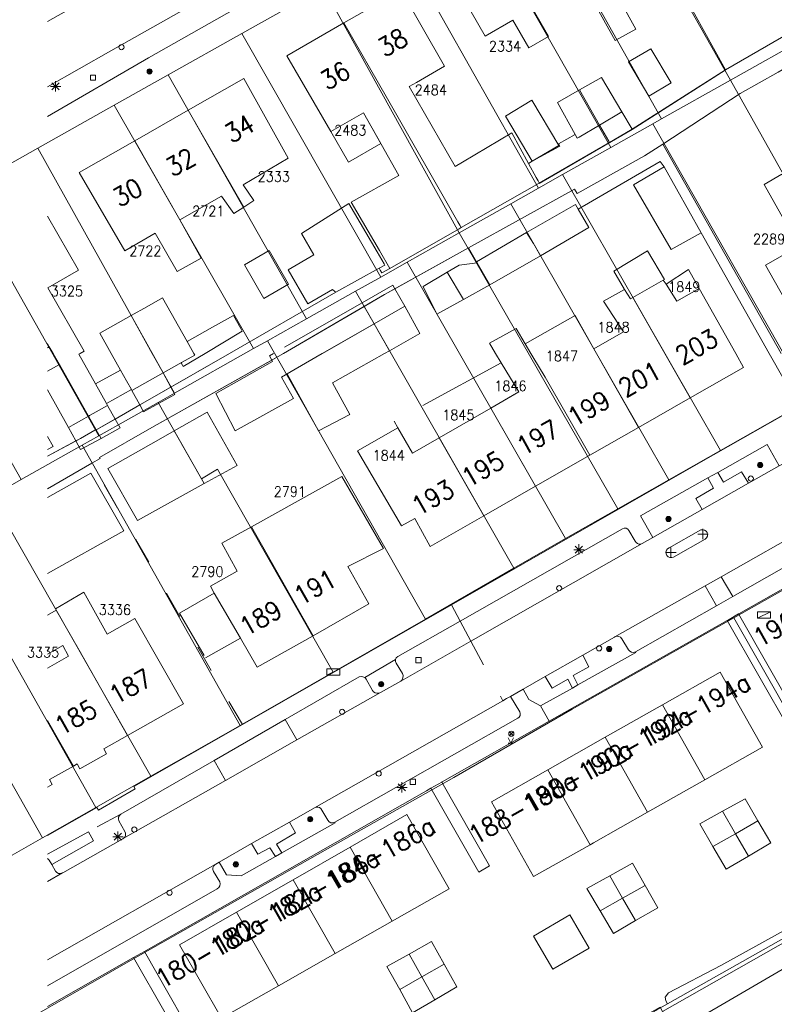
# Model space of a CAD drawing. Header units: metres. Extents: x 3 to 114181, y 112716 to 476231.
# Tile 48 of 90: x 112497 to 112570, y 475437 to 475532. Entities that reach past the tile are written whole.
import ezdxf
from ezdxf.enums import TextEntityAlignment as Align

# ---------------------------------------------------------------- set-up
doc = ezdxf.new("R2010")
doc.units = ezdxf.units.M
doc.header["$MEASUREMENT"] = 0
doc.linetypes.add('DGN Style 3', pattern=[12.11689, 8.654921, -3.461969])
doc.linetypes.add('DGN Style 5', pattern=[6.058445, 2.596476, -3.461969])
for name, color, linetype, lineweight in [('Functie scheiding OTD BGT', 7, 'DGN Style 5', 0), ('Functie scheiding WGD BGT', 7, 'DGN Style 5', 0), ('Insteeksloot BGT', 4, 'Continuous', 0), ('Kadasterperceelnummers', 14, 'Continuous', 0), ('Kadasterpercelen', 14, 'Continuous', 13), ('Kant algemeen verharding BGT', 7, 'Continuous', 0), ('Kant water BGT', 4, 'Continuous', 0), ('Luifel H1 BGT', 1, 'DGN Style 3', 13), ('Onbegroeid terreindeel BGT', 7, 'Continuous', 0), ('Pand BGT', 7, 'Continuous', 13), ('Symbool Boom BGT', 3, 'Continuous', 0), ('Symbool Brandkraan BGT', 1, 'Continuous', 0), ('Symbool Inspectieput BGT', 5, 'Continuous', 0), ('Symbool Kast BGT', 7, 'Continuous', 0), ('Symbool Kolk BGT', 5, 'Continuous', 0), ('Symbool Lichtmast BGT', 7, 'Continuous', 0), ('Symbool Verkeersbordpaal BGT', 7, 'Continuous', 0), ('Symbool Verklikker Transportleiding BGT', 5, 'Continuous', 0), ('Tekst Nummeraanduidingsreeks BGT', 7, 'Continuous', 0), ('Tussenmuur BGT', 7, 'Continuous', 13), ('Walbescherming BGT', 5, 'Continuous', 13)]:
    doc.layers.add(name, color=color, linetype=linetype, lineweight=lineweight)
doc.styles.add('Style-STANDARD', font='STANDARD.shx')

# ---------------------------------------------------------------- blocks, each defined once
blk = doc.blocks.new('CELQ21')
at = {"layer": 'Symbool Lichtmast BGT'}
for p, q in [((-0.05, 0), (0.05, 0)), ((0.0354, -0.0336), (-0.0354, 0.0336)), ((0.0354, 0.0336), (-0.0354, -0.0336)), ((-0.0001, 0.0526), (0, -0.0474))]:
    blk.add_line(p, q, dxfattribs=at)
blk = doc.blocks.new('CELQ72')
at = {"layer": 'Symbool Inspectieput BGT', "flags": 128}
blk.add_lwpolyline([(0.025, 0.025), (-0.025, 0.025), (-0.025, -0.025), (0.025, -0.025)], close=True, dxfattribs=at)
blk = doc.blocks.new('CELQ24_1')
at = {"layer": 'Symbool Kolk BGT'}
blk.add_circle((0, 0), 0.025, dxfattribs=at)
blk = doc.blocks.new('CELA07')
at = {"layer": 'Symbool Boom BGT'}
for radius in [0.025, 0.018, 0.011, 0.00407]:
    blk.add_circle((0, 0), radius, dxfattribs=at)
blk = doc.blocks.new('CELQ31')
at = {"layer": 'Symbool Verklikker Transportleiding BGT'}
for p, q in [((0, 0), (-0.025, 0.05)), ((-0.025, 0), (0.025, 0)), ((0, 0), (0.025, 0.05))]:
    blk.add_line(p, q, dxfattribs=at)
blk = doc.blocks.new('CELQ70')
at = {"layer": 'Symbool Kast BGT'}
for p, q in [((-0.0625, 0.031), (0.0625, 0.031)), ((-0.0625, -0.031), (-0.0625, 0.031)), ((-0.0625, -0.031), (0.0625, 0.031)), ((0.0625, -0.031), (0.0625, 0.031)), ((-0.0625, -0.031), (0.0625, -0.031))]:
    blk.add_line(p, q, dxfattribs=at)
blk = doc.blocks.new('CELQ42')
at = {"layer": 'Symbool Brandkraan BGT'}
for p, q in [((-0.0213, 0.0213), (0.0213, -0.0213)), ((-0.0213, -0.0213), (0.0213, 0.0213))]:
    blk.add_line(p, q, dxfattribs=at)
blk.add_circle((0, 0), 0.025, dxfattribs=at)
blk = doc.blocks.new('CELQ30')
at = {"layer": 'Symbool Verkeersbordpaal BGT'}
for p, q in [((-0.05, 0), (0.05, 0)), ((0, 0.05), (0, -0.05))]:
    blk.add_line(p, q, dxfattribs=at)

msp = doc.modelspace()

# ---------------------------------------------------------------- linework, layer by layer
at = {"layer": 'Functie scheiding OTD BGT', "flags": 128}
msp.add_lwpolyline([(112518.896, 475463.993), (112504.282, 475489.339)], dxfattribs=at)
at = {"layer": 'Functie scheiding WGD BGT', "flags": 128}
for points in [[(112564.046, 475487.926), (112564.998, 475488.454)], [(112539.178, 475475.612), (112540.021, 475474.033)], [(112541.063, 475472.084), (112544.15, 475466.305)], [(112551.443, 475467.842), (112550.926, 475467.539)], [(112547.806, 475465.794), (112548.645, 475464.311)], [(112507.097, 475455.307), (112503.957, 475453.585)], [(112522.112, 475451.187), (112522.709, 475451.537)], [(112516.115, 475450.276), (112516.042, 475450.101), (112516.04, 475449.913)], [(112516.04, 475449.913), (112516.042, 475450.101), (112516.115, 475450.276)]]:
    msp.add_lwpolyline(points, dxfattribs=at)
at = {"layer": 'Insteeksloot BGT', "flags": 128}
msp.add_lwpolyline([(112599.731, 475459.332), (112599.623, 475459.585), (112565.315, 475440.612), (112560.224, 475437.958), (112559.897, 475437.556), (112559.951, 475437.175), (112560.125, 475436.884)], dxfattribs=at)
at = {"layer": 'Kadasterpercelen', "linetype": 'Continuous', "flags": 128}
for points in [[(112654.706, 475607.829), (112643.935, 475601.713), (112636.501, 475597.492), (112628.935, 475593.196), (112621.515, 475588.984), (112616.396, 475586.077), (112611.277, 475583.171), (112603.491, 475578.75), (112596.427, 475574.739), (112591.246, 475571.822), (112583.685, 475567.669), (112573.857, 475562.308), (112571.417, 475560.953), (112552.696, 475550.56), (112550.65, 475549.424), (112546.091, 475546.669), (112541.123, 475543.763), (112534.248, 475539.732), (112526.769, 475535.521), (112518.846, 475531.06), (112511.702, 475527.038), (112506.475, 475524.095), (112499.052, 475519.916), (112491.58, 475515.709)], [(112495.449, 475450.682), (112499.515, 475452.994), (112504.695, 475455.94), (112510.024, 475458.97), (112513.974, 475461.217), (112518.679, 475463.91), (112527.711, 475469.081), (112536.67, 475474.223), (112545.231, 475479.155), (112550.224, 475482.031), (112555.303, 475484.937), (112560.241, 475487.732), (112565.254, 475490.575), (112573.947, 475495.505), (112581.317, 475499.684), (112589.14, 475504.121), (112617.29, 475520.103), (112614.75, 475524.522), (112620.626, 475522.212), (112625.286, 475524.841), (112633.221, 475529.318), (112637.354, 475531.65), (112641.877, 475534.248)], [(112655.895, 475524.836), (112638.766, 475515.143), (112627.982, 475509.049), (112596.383, 475491.19), (112566.558, 475474.336), (112550.894, 475465.484), (112539.39, 475458.851), (112525.447, 475450.972), (112508.052, 475441.112), (112495.66, 475433.984)]]:
    msp.add_lwpolyline(points, dxfattribs=at)
for points in [[(112560.905, 475535.969), (112566.223, 475526.516), (112559.555, 475522.759), (112546.091, 475546.669), (112550.65, 475549.424), (112552.696, 475550.56)], [(112559.555, 475522.759), (112558.703, 475522.279), (112554.617, 475519.977), (112541.123, 475543.763), (112546.091, 475546.669)], [(112582.819, 475535.864), (112573.819, 475530.794), (112566.223, 475526.516), (112560.905, 475535.969), (112577.856, 475545.571), (112583.19, 475536.073)], [(112549.953, 475517.35), (112554.617, 475519.977), (112541.123, 475543.763), (112534.248, 475539.732), (112547.627, 475516.04)], [(112526.769, 475535.521), (112534.248, 475539.732), (112547.627, 475516.04), (112544.933, 475514.523), (112539.936, 475511.688)], [(112518.846, 475531.06), (112526.769, 475535.521), (112539.936, 475511.688), (112534.889, 475508.864), (112532.314, 475507.413)], [(112525.105, 475503.352), (112529.866, 475506.035), (112532.314, 475507.413), (112518.846, 475531.06), (112511.702, 475527.038)], [(112586.651, 475508.458), (112589.14, 475504.121), (112581.317, 475499.684), (112566.223, 475526.516), (112573.819, 475530.794)], [(112525.105, 475503.352), (112511.702, 475527.038), (112506.475, 475524.095), (112519.986, 475500.468), (112521.348, 475501.236)], [(112558.703, 475522.279), (112573.947, 475495.505), (112581.317, 475499.684), (112566.223, 475526.516), (112559.555, 475522.759)], [(112499.052, 475519.916), (112506.475, 475524.095), (112519.986, 475500.468), (112512.304, 475496.141)], [(112558.703, 475522.279), (112573.947, 475495.505), (112565.254, 475490.575), (112549.953, 475517.35), (112554.617, 475519.977)], [(112504.965, 475492.007), (112491.58, 475515.709), (112499.052, 475519.916), (112512.304, 475496.141), (112510.732, 475495.256)], [(112549.953, 475517.35), (112565.254, 475490.575), (112560.241, 475487.732), (112544.933, 475514.523), (112547.627, 475516.04)], [(112484.042, 475511.465), (112491.58, 475515.709), (112504.965, 475492.007), (112503.348, 475491.096), (112497.45, 475487.773)], [(112544.933, 475514.523), (112560.241, 475487.732), (112555.303, 475484.937), (112539.936, 475511.688)], [(112539.936, 475511.688), (112534.889, 475508.864), (112550.224, 475482.031), (112555.303, 475484.937)], [(112484.042, 475511.465), (112476.816, 475507.397), (112490.246, 475483.715), (112494.54, 475486.134), (112497.45, 475487.773)], [(112534.889, 475508.864), (112532.314, 475507.413), (112529.866, 475506.035), (112545.231, 475479.155), (112550.224, 475482.031)], [(112521.348, 475501.236), (112525.105, 475503.352), (112529.866, 475506.035), (112545.231, 475479.155), (112536.67, 475474.223)], [(112536.67, 475474.223), (112527.711, 475469.081), (112516.482, 475488.766), (112514.94, 475487.825), (112510.732, 475495.256), (112512.304, 475496.141), (112519.986, 475500.468), (112521.348, 475501.236)], [(112518.679, 475463.91), (112527.711, 475469.081), (112516.482, 475488.766), (112514.94, 475487.825), (112510.732, 475495.256), (112504.965, 475492.007), (112503.348, 475491.096)], [(112497.45, 475487.773), (112494.54, 475486.134), (112510.024, 475458.97), (112513.974, 475461.217), (112518.679, 475463.91), (112503.348, 475491.096)], [(112596.383, 475491.19), (112566.558, 475474.336), (112581.332, 475448.457), (112600.282, 475459.147), (112599.196, 475461.1), (112604.289, 475477.265)], [(112489.281, 475483.172), (112504.695, 475455.94), (112510.024, 475458.97), (112494.54, 475486.134), (112490.246, 475483.715)], [(112489.281, 475483.172), (112504.695, 475455.94), (112499.515, 475452.994), (112484.097, 475480.251)], [(112499.515, 475452.994), (112495.449, 475450.682), (112490.43, 475447.808), (112474.885, 475475.062), (112482.749, 475479.492), (112484.097, 475480.251)], [(112494.124, 475398.682), (112507.151, 475406.411), (112506.783, 475407.061), (112559.4, 475436.563), (112559.627, 475436.163), (112573.249, 475443.887), (112573.272, 475443.9), (112575.851, 475445.362), (112576.789, 475445.894), (112581.332, 475448.457), (112566.558, 475474.336), (112550.894, 475465.484), (112539.39, 475458.851), (112525.447, 475450.972), (112508.052, 475441.112), (112495.66, 475433.984), (112477.977, 475423.814), (112461.646, 475414.42), (112451.137, 475408.442), (112460.362, 475392.374), (112474.841, 475400.603), (112480.571, 475390.544), (112481.446, 475391.07), (112485.875, 475393.735)], [(112573.272, 475443.9), (112581.117, 475430.124), (112583.642, 475431.556), (112583.658, 475431.527), (112586.891, 475425.797), (112586.971, 475425.655), (112587.376, 475424.938), (112571.117, 475415.894), (112569.289, 475419.118), (112559.627, 475436.163), (112573.249, 475443.887)]]:
    msp.add_lwpolyline(points, close=True, dxfattribs=at)
at = {"layer": 'Kant algemeen verharding BGT', "flags": 128}
for points in [[(112500, 475525.874), (112506.139, 475529.357), (112540.159, 475548.572), (112548.412, 475553.279), (112560.448, 475560.145), (112591.276, 475577.729), (112641.437, 475606.179), (112667.758, 475621.3), (112688.56, 475633.06), (112709.003, 475644.752), (112718.685, 475650.235), (112728.076, 475655.554), (112735.309, 475659.693), (112745.577, 475665.483), (112755.412, 475671.153), (112761.404, 475674.564), (112762.088, 475674.921), (112762.799, 475675.222)], [(112500, 475532.199), (112522.32, 475544.802), (112552.084, 475561.783), (112552.481, 475562.084), (112552.84, 475562.431), (112553.154, 475562.818), (112553.419, 475563.24), (112553.631, 475563.692), (112553.787, 475564.165)], [(112500, 475522.989), (112509.794, 475528.696), (112541.443, 475546.624), (112549.546, 475551.291)], [(112581.898, 475500), (112573.771, 475495.382), (112572.882, 475494.877), (112563.181, 475489.365), (112539.178, 475475.612)], [(112590.121, 475500), (112589.225, 475499.49), (112575.197, 475491.507), (112571.719, 475489.528), (112570.948, 475489.081), (112567.985, 475487.417), (112563.488, 475484.859), (112558.713, 475482.138), (112557.682, 475481.565), (112541.063, 475472.084)], [(112548.645, 475464.311), (112565.924, 475474.088), (112565.95, 475474.102), (112567.011, 475474.726), (112567.046, 475474.747), (112596.43, 475491.434), (112598.945, 475486.98), (112599.548, 475487.321)], [(112564.998, 475488.454), (112569.801, 475491.152), (112570.948, 475489.081)], [(112558.713, 475482.138), (112557.516, 475484.237), (112564.046, 475487.926)], [(112564.046, 475487.926), (112564.582, 475486.917), (112562.886, 475485.921), (112563.488, 475484.859)], [(112567.985, 475487.417), (112567.302, 475488.516), (112565.557, 475487.513), (112564.998, 475488.454)], [(112540.021, 475474.033), (112555.758, 475482.979), (112555.926, 475483.044), (112556.106, 475483.034), (112556.265, 475482.949), (112556.375, 475482.806), (112556.982, 475481.798), (112557.073, 475481.66), (112557.204, 475481.559), (112557.361, 475481.507), (112557.526, 475481.509), (112557.682, 475481.565)], [(112544.15, 475466.305), (112544.515, 475466.513), (112544.895, 475466.729), (112546.12, 475467.427), (112548.272, 475468.654), (112551.921, 475470.734), (112554.979, 475472.477), (112555.03, 475472.506), (112563.784, 475477.459), (112565.34, 475478.34), (112574.222, 475483.366)], [(112579.411, 475483.72), (112576.842, 475482.27), (112576.447, 475482.952), (112575.469, 475482.437), (112574.735, 475483.682), (112574.284, 475483.401), (112574.222, 475483.366), (112574.089, 475483.233), (112574.015, 475483.06), (112574.013, 475482.872), (112574.081, 475482.697), (112574.673, 475481.674), (112574.74, 475481.486), (112574.729, 475481.287), (112574.642, 475481.108), (112574.492, 475480.976), (112566.478, 475476.425), (112564.866, 475475.509), (112557.009, 475471.047), (112557.054, 475470.98), (112551.443, 475467.842)], [(112560.366, 475480.198), (112560.202, 475480.266), (112560.072, 475480.389), (112559.993, 475480.549), (112559.977, 475480.727), (112560.024, 475480.899), (112560.129, 475481.044), (112560.278, 475481.142), (112563.366, 475482.874), (112563.542, 475482.9), (112563.717, 475482.861), (112563.865, 475482.763), (112563.969, 475482.618), (112564.014, 475482.445), (112563.994, 475482.268), (112563.912, 475482.11), (112563.779, 475481.991), (112560.714, 475480.249), (112560.545, 475480.192), (112560.366, 475480.198)], [(112566.478, 475476.425), (112565.34, 475478.34)], [(112564.866, 475475.509), (112563.784, 475477.459)], [(112539.178, 475475.612), (112518.896, 475463.993), (112508.382, 475457.969), (112508.513, 475457.75), (112504.942, 475455.693), (112504.793, 475455.942), (112500, 475453.222)], [(112533.827, 475470.464), (112533.75, 475470.291), (112533.747, 475470.12), (112533.806, 475469.959), (112534.418, 475468.931), (112534.482, 475468.737), (112534.473, 475468.532), (112534.392, 475468.344), (112534.25, 475468.197), (112541.063, 475472.084), (112540.021, 475474.033), (112533.967, 475470.592), (112533.827, 475470.464)], [(112555.03, 475472.506), (112555.212, 475472.557), (112555.401, 475472.54), (112555.571, 475472.456), (112555.7, 475472.317), (112556.346, 475471.251), (112556.464, 475471.098), (112556.633, 475471.005), (112556.825, 475470.987), (112557.009, 475471.047)], [(112551.443, 475467.842), (112550.987, 475468.742), (112552.488, 475469.595), (112551.921, 475470.734)], [(112530.758, 475468.558), (112533.75, 475470.291)], [(112524.181, 475462.5), (112532.279, 475467.102), (112532.115, 475467.046), (112531.941, 475467.04), (112531.773, 475467.086), (112531.626, 475467.178), (112531.513, 475467.31), (112530.917, 475468.4), (112530.845, 475468.487), (112530.758, 475468.558), (112530.593, 475468.632), (112530.413, 475468.651), (112530.237, 475468.612), (112523.048, 475464.479)], [(112548.272, 475468.654), (112548.939, 475467.531), (112550.45, 475468.387), (112550.926, 475467.539)], [(112534.25, 475468.197), (112532.279, 475467.102)], [(112544.15, 475466.305), (112525.894, 475455.927), (112526.053, 475455.983), (112526.221, 475455.985), (112526.382, 475455.933), (112526.517, 475455.833), (112526.614, 475455.695), (112527.171, 475454.709), (112527.299, 475454.56), (112527.473, 475454.471), (112527.669, 475454.454), (112527.856, 475454.514), (112545.613, 475464.602), (112545.742, 475464.72), (112545.822, 475464.877), (112545.842, 475465.051), (112545.8, 475465.221), (112544.895, 475466.729)], [(112547.806, 475465.794), (112546.682, 475466.412), (112546.12, 475467.427)], [(112550.926, 475467.539), (112547.806, 475465.794)], [(112500, 475436.638), (112508.347, 475441.38), (112509.391, 475441.973), (112512.284, 475443.617), (112536.756, 475457.569), (112537.185, 475457.816), (112538.225, 475458.415), (112538.26, 475458.435), (112548.645, 475464.311)], [(112517.263, 475458.569), (112524.181, 475462.5), (112523.048, 475464.479), (112516.16, 475460.518)], [(112507.343, 475452.932), (112517.263, 475458.569), (112516.16, 475460.518), (112507.097, 475455.307)], [(112503.957, 475453.585), (112504.453, 475452.709), (112500.404, 475450.429), (112500.776, 475449.766), (112500.905, 475449.632), (112501.073, 475449.553), (112501.258, 475449.539), (112501.436, 475449.592), (112501.475, 475449.615), (112507.297, 475452.906), (112507.343, 475452.932), (112507.484, 475453.066), (112507.565, 475453.243), (112507.575, 475453.438), (112507.512, 475453.622), (112506.92, 475454.655), (112506.873, 475454.831), (112506.89, 475455.013), (112506.967, 475455.178), (112507.097, 475455.307)], [(112523.476, 475454.532), (112525.894, 475455.927)], [(112522.709, 475451.537), (112522.209, 475452.375), (112524.058, 475453.474), (112523.476, 475454.532), (112519.793, 475452.449), (112520.393, 475451.429), (112521.574, 475452.041), (112522.112, 475451.187)], [(112527.856, 475454.514), (112527.883, 475454.46), (112522.709, 475451.537)], [(112500, 475451.425), (112503.957, 475453.585)], [(112516.652, 475450.652), (112519.793, 475452.449)], [(112500.404, 475450.429), (112500.161, 475450.843), (112500.039, 475450.978), (112500, 475450.997)], [(112522.112, 475451.187), (112518.775, 475449.299), (112517.35, 475449.427), (112516.652, 475450.652), (112516.317, 475450.449), (112516.247, 475450.41)], [(112516.115, 475450.276), (112516.247, 475450.41), (112500, 475441.16)], [(112500, 475438.647), (112516.458, 475448.062), (112516.607, 475448.182), (112516.703, 475448.348), (112516.736, 475448.536), (112516.699, 475448.724), (112516.109, 475449.737), (112516.04, 475449.913)], [(112500, 475448.775), (112501.436, 475449.592)]]:
    msp.add_lwpolyline(points, dxfattribs=at)
at = {"layer": 'Kant water BGT', "flags": 128}
for points in [[(112559.662, 475520.314), (112567.176, 475525.215), (112570.846, 475527.293), (112574.635, 475529.494), (112590.77, 475538.869)], [(112565.737, 475527.512), (112556.699, 475521.757)], [(112522.89, 475500), (112530.709, 475504.565), (112532.685, 475505.719), (112533.68, 475506.272), (112540.818, 475510.236), (112551.101, 475515.947), (112551.364, 475515.525), (112557.909, 475519.171), (112559.662, 475520.314)], [(112554.513, 475520.472), (112547.695, 475516.511)], [(112533.202, 475508.253), (112532.423, 475507.808), (112532.265, 475508.085), (112532.162, 475508.268)], [(112527.97, 475505.932), (112517.636, 475500)], [(112517.636, 475500), (112511.961, 475496.742), (112508.95, 475495.014), (112506.557, 475493.64), (112504.789, 475492.625), (112504.715, 475492.597), (112504.598, 475492.553), (112503.211, 475491.762), (112502.743, 475491.508), (112500, 475490.018)], [(112500, 475486.879), (112504.282, 475489.339), (112505.099, 475489.809), (112505.044, 475489.906), (112510.125, 475492.829), (112521.748, 475499.358), (112522.89, 475500)], [(112560.125, 475436.884), (112584.184, 475450.463), (112599.731, 475459.332)], [(112560.16, 475433.758), (112578.47, 475444.444), (112600.998, 475456.334), (112599.731, 475459.332)], [(112560.125, 475436.884), (112559.097, 475436.303), (112559.053, 475436.278), (112558.776, 475436.122), (112559.328, 475435.179)]]:
    msp.add_lwpolyline(points, dxfattribs=at)
at = {"layer": 'Luifel H1 BGT', "flags": 128}
for points in [[(112530.654, 475523.359), (112527.462, 475521.528)], [(112532.326, 475520.363), (112530.654, 475523.359)], [(112553.544, 475522.163), (112551.55, 475520.99)], [(112554.434, 475520.61), (112553.544, 475522.163)], [(112527.462, 475521.528), (112529.186, 475518.571), (112532.326, 475520.363)], [(112551.186, 475521.234), (112549.571, 475520.341)], [(112551.377, 475520.888), (112551.186, 475521.234)], [(112547.695, 475516.511), (112554.513, 475520.472)], [(112549.571, 475520.341), (112549.694, 475520.115)], [(112551.55, 475520.99), (112551.377, 475520.888)], [(112554.513, 475520.472), (112554.434, 475520.61)], [(112549.694, 475520.115), (112547.016, 475518.652)], [(112547.016, 475518.652), (112546.638, 475518.446)], [(112546.638, 475518.446), (112547.389, 475517.071)], [(112547.389, 475517.071), (112547.569, 475516.741)], [(112547.569, 475516.741), (112547.677, 475516.545)], [(112547.677, 475516.545), (112547.695, 475516.511)], [(112559.821, 475507.182), (112558.185, 475509.962), (112554.927, 475507.986)], [(112541.655, 475508.794), (112539.909, 475508.578)], [(112542.889, 475506.669), (112541.655, 475508.794)], [(112539.909, 475508.578), (112538.747, 475507.883)], [(112538.747, 475507.883), (112540.328, 475505.239)], [(112554.927, 475507.986), (112555.957, 475506.2)], [(112562.171, 475508.135), (112559.984, 475506.71)], [(112562.214, 475505.751), (112563.193, 475506.314), (112562.171, 475508.135)], [(112556.761, 475505.438), (112559.716, 475507.122)], [(112559.716, 475507.122), (112559.821, 475507.182)], [(112533.485, 475506.614), (112530.51, 475504.912)], [(112534.647, 475504.582), (112533.68, 475506.272), (112533.485, 475506.614)], [(112540.328, 475505.239), (112542.889, 475506.669)], [(112555.957, 475506.2), (112556.534, 475505.308)], [(112559.984, 475506.71), (112561.047, 475505.079), (112562.214, 475505.751)], [(112556.534, 475505.308), (112556.761, 475505.438)], [(112530.51, 475504.912), (112521.924, 475500)], [(112531.672, 475502.88), (112530.709, 475504.565), (112530.51, 475504.912)], [(112531.672, 475502.88), (112534.647, 475504.582)], [(112518.743, 475502.406), (112518.027, 475503.68), (112516.009, 475502.546)], [(112516.009, 475502.546), (112513.537, 475501.158)], [(112515.294, 475500), (112518.884, 475502.155), (112518.743, 475502.406)], [(112526.674, 475500), (112531.672, 475502.88)], [(112513.537, 475501.158), (112514.188, 475500)], [(112514.273, 475499.848), (112512.989, 475499.122)], [(112513.16, 475498.719), (112515.294, 475500)], [(112514.188, 475500), (112514.273, 475499.848)], [(112521.83, 475499.213), (112516.309, 475496.128)], [(112521.924, 475500), (112521.517, 475499.767), (112521.748, 475499.358)], [(112521.748, 475499.358), (112521.83, 475499.213)], [(112524.023, 475498.472), (112526.674, 475500)], [(112507.074, 475498.387), (112504.646, 475497.037)], [(112507.651, 475497.35), (112507.074, 475498.387)], [(112512.989, 475499.122), (112512.946, 475499.098)], [(112512.946, 475499.098), (112513.08, 475498.861)], [(112513.08, 475498.861), (112513.16, 475498.719)], [(112523.854, 475495.627), (112522.684, 475497.7), (112524.023, 475498.472)], [(112544.002, 475499.097), (112533.611, 475493.423)], [(112545.719, 475496.26), (112544.002, 475499.097)], [(112508.128, 475496.49), (112507.651, 475497.35)], [(112511.202, 475498.114), (112508.176, 475496.405)], [(112511.961, 475496.742), (112511.202, 475498.114)], [(112504.646, 475497.037), (112505.71, 475495.145)], [(112505.71, 475495.145), (112508.128, 475496.49)], [(112508.176, 475496.405), (112508.95, 475495.014)], [(112512.355, 475496.031), (112511.961, 475496.742)], [(112509.322, 475494.344), (112512.355, 475496.031)], [(112516.309, 475496.128), (112518.211, 475492.492)], [(112518.211, 475492.492), (112523.854, 475495.627)], [(112537.995, 475491.816), (112542.99, 475494.69), (112545.719, 475496.26)], [(112505.811, 475494.966), (112504.14, 475494.012)], [(112506.557, 475493.64), (112505.811, 475494.966)], [(112508.95, 475495.014), (112509.322, 475494.344)], [(112503.515, 475493.656), (112502.479, 475493.064)], [(112503.972, 475493.917), (112503.515, 475493.656)], [(112504.026, 475493.948), (112503.972, 475493.917)], [(112505.186, 475491.761), (112504.715, 475492.597), (112503.972, 475493.917)], [(112504.073, 475493.974), (112504.026, 475493.948)], [(112504.14, 475494.012), (112504.073, 475493.974)], [(112507.037, 475492.786), (112506.557, 475493.64)], [(112502.479, 475493.064), (112502.025, 475492.805)], [(112502.025, 475492.805), (112502.743, 475491.508)], [(112505.186, 475491.761), (112507.037, 475492.786)], [(112533.611, 475493.423), (112533.989, 475492.767)], [(112533.989, 475492.767), (112535.397, 475490.321)], [(112503.209, 475490.667), (112505.186, 475491.761)], [(112535.397, 475490.321), (112537.995, 475491.816)], [(112502.743, 475491.508), (112503.209, 475490.667)], [(112516.174, 475476.757), (112512.806, 475474.809), (112515.319, 475470.462)], [(112518.704, 475472.382), (112516.174, 475476.757)], [(112515.319, 475470.462), (112518.704, 475472.382)]]:
    msp.add_lwpolyline(points, dxfattribs=at)
at = {"layer": 'Onbegroeid terreindeel BGT', "flags": 128}
for points in [[(112571.158, 475500), (112559.662, 475520.314)], [(112559.806, 475518.108), (112559.405, 475518.616), (112551.459, 475514.014)], [(112569.997, 475500), (112563.402, 475511.71)], [(112541.597, 475508.894), (112540.818, 475510.236)], [(112572.882, 475494.877), (112569.997, 475500)], [(112567.011, 475474.726), (112573.157, 475463.957), (112572.069, 475463.343), (112565.924, 475474.088)], [(112538.225, 475458.415), (112542.86, 475450.274), (112541.817, 475449.681), (112537.185, 475457.816)], [(112509.391, 475441.973), (112515.521, 475431.233), (112514.479, 475430.638), (112508.347, 475441.38)]]:
    msp.add_lwpolyline(points, dxfattribs=at)
at = {"layer": 'Pand BGT', "flags": 128}
for points in [[(112551.905, 475536.032), (112555.045, 475530.364), (112557.057, 475531.479), (112553.916, 475537.147), (112556.619, 475538.644), (112552.645, 475545.817), (112547.875, 475543.174)], [(112574.315, 475532.483), (112573.82, 475533.458), (112581.727, 475538.058), (112581.612, 475538.269), (112584.405, 475539.852), (112581.602, 475544.593), (112565.384, 475535.528), (112564.84, 475536.488), (112561.744, 475534.787), (112565.737, 475527.512)], [(112543.116, 475540.537), (112538.357, 475537.9), (112542.447, 475530.791), (112545.125, 475532.332), (112546.666, 475529.654), (112548.573, 475530.751), (112547.032, 475533.429), (112547.165, 475533.5)], [(112547.695, 475516.511), (112547.677, 475516.545), (112547.569, 475516.741), (112547.389, 475517.071), (112546.638, 475518.445), (112545.018, 475521.411), (112540.234, 475518.551), (112539.533, 475518.15), (112535.087, 475525.902), (112535.792, 475526.306), (112538.503, 475527.861), (112534.297, 475535.253), (112528.747, 475532.072)], [(112528.747, 475532.072), (112523.195, 475528.89), (112527.462, 475521.528), (112530.654, 475523.359), (112534.061, 475517.253), (112529.432, 475514.67), (112532.187, 475509.98), (112533.202, 475508.253)], [(112574.315, 475532.483), (112565.737, 475527.512)], [(112560.486, 475526.246), (112558.517, 475529.563), (112556.344, 475528.307), (112558.323, 475524.973), (112560.486, 475526.246)], [(112519.029, 475514.202), (112520.008, 475514.828), (112518.971, 475516.37), (112523.339, 475518.958), (112519.044, 475526.684), (112513.654, 475523.602)], [(112555.711, 475523.437), (112553.72, 475526.791), (112551.595, 475525.564)], [(112551.595, 475525.564), (112549.471, 475524.336), (112551.186, 475521.234), (112551.377, 475520.888), (112551.55, 475520.99), (112553.544, 475522.163)], [(112546.978, 475524.563), (112544.403, 475523.024), (112547.016, 475518.652), (112549.591, 475520.192), (112546.978, 475524.563)], [(112513.654, 475523.602), (112508.457, 475520.63)], [(112556.699, 475521.757), (112555.711, 475523.437)], [(112553.544, 475522.163), (112554.513, 475520.472)], [(112556.699, 475521.757), (112554.513, 475520.472)], [(112508.457, 475520.63), (112503.075, 475517.553), (112507.49, 475509.953), (112510.43, 475511.661), (112512.578, 475507.962), (112514.895, 475509.241), (112512.833, 475512.976)], [(112556.819, 475516.361), (112560.495, 475510.077), (112563.402, 475511.71), (112559.806, 475518.108), (112556.819, 475516.361)], [(112573.006, 475514.509), (112572.908, 475514.453), (112571.226, 475517.396), (112569.489, 475516.404), (112572.86, 475510.394), (112569.63, 475508.557), (112573.262, 475502.17), (112578.384, 475505.097)], [(112547.695, 475516.511), (112540.131, 475512.208)], [(112512.833, 475512.976), (112516.876, 475515.264), (112518.077, 475513.593), (112519.029, 475514.202)], [(112532.162, 475508.268), (112532.712, 475508.574), (112532.634, 475508.707), (112531.961, 475509.852), (112529.208, 475514.538), (112524.629, 475511.638), (112525.835, 475509.575), (112523.323, 475508.106), (112525.257, 475504.8), (112527.652, 475506.201), (112527.877, 475506.011), (112527.97, 475505.932)], [(112547.797, 475509.487), (112552.502, 475512.219), (112551.459, 475514.014), (112551.195, 475514.469), (112546.463, 475511.72)], [(112503.176, 475500), (112503.557, 475500.218), (112500.036, 475506.361), (112503.012, 475508.066), (112500, 475513.321)], [(112540.131, 475512.208), (112539.908, 475512.081), (112533.202, 475508.253)], [(112546.463, 475511.72), (112541.597, 475508.894), (112541.655, 475508.794), (112542.889, 475506.669), (112542.903, 475506.646), (112547.797, 475509.487)], [(112520.973, 475505.339), (112523.378, 475506.733), (112521.498, 475509.978), (112519.092, 475508.583), (112520.973, 475505.339)], [(112532.162, 475508.268), (112527.97, 475505.932)], [(112536.427, 475506.496), (112537.768, 475503.809), (112540.328, 475505.239), (112538.747, 475507.883), (112536.427, 475506.496)], [(112566.739, 475500), (112563.193, 475506.314), (112562.214, 475505.751), (112561.047, 475505.079), (112559.984, 475506.71), (112559.716, 475507.122), (112556.761, 475505.438)], [(112556.761, 475505.438), (112556.534, 475505.308), (112555.957, 475506.2), (112553.927, 475505.062), (112555.846, 475502.087), (112552.981, 475500.438)], [(112514.188, 475500), (112513.537, 475501.158), (112511.164, 475505.382), (112509.644, 475504.528), (112508.124, 475503.674)], [(112533.164, 475500.27), (112536.102, 475501.922), (112534.647, 475504.582), (112531.672, 475502.88)], [(112508.124, 475503.674), (112505.083, 475501.966), (112506.177, 475500)], [(112552.981, 475500.438), (112551.188, 475503.674), (112546.33, 475500.932)], [(112531.672, 475502.88), (112526.637, 475500)], [(112546.33, 475500.932), (112545.437, 475502.43), (112542.854, 475500.995), (112543.456, 475500)], [(112500, 475500.554), (112500.165, 475500.649)], [(112500.165, 475500.649), (112500.537, 475500)], [(112532.684, 475500), (112533.164, 475500.27)], [(112500.537, 475500), (112501.16, 475498.913)], [(112503.972, 475493.917), (112504.026, 475493.948), (112504.073, 475493.974), (112504.14, 475494.012), (112505.811, 475494.966), (112505.71, 475495.145), (112504.646, 475497.037), (112503.028, 475499.915), (112503.176, 475500)], [(112506.177, 475500), (112507.074, 475498.387), (112507.651, 475497.35), (112508.128, 475496.49), (112508.176, 475496.405), (112511.202, 475498.114)], [(112511.202, 475498.114), (112512.767, 475498.997), (112512.946, 475499.098), (112512.989, 475499.122), (112514.273, 475499.848), (112514.188, 475500)], [(112526.637, 475500), (112524.023, 475498.472), (112523.234, 475498.01), (112526.29, 475492.477), (112529.31, 475494.081), (112527.625, 475497.157), (112532.684, 475500)], [(112543.456, 475500), (112544.002, 475499.097), (112545.719, 475496.26), (112542.99, 475494.69)], [(112562.332, 475495.69), (112567.5, 475498.644), (112566.739, 475500)], [(112501.16, 475498.913), (112500, 475498.272)], [(112500, 475496.464), (112502.025, 475492.805), (112502.479, 475493.064), (112503.515, 475493.656), (112503.972, 475493.917)], [(112557.329, 475492.831), (112562.332, 475495.69)], [(112542.99, 475494.69), (112537.995, 475491.816)], [(112515.195, 475487.369), (112518.406, 475489.139), (112515.49, 475494.316), (112512.265, 475492.481)], [(112537.995, 475491.816), (112535.397, 475490.321), (112533.989, 475492.767), (112530.068, 475490.543), (112534.32, 475483.278), (112535.635, 475483.979), (112537.12, 475481.28), (112542.318, 475484.251)], [(112552.588, 475490.121), (112557.329, 475492.831)], [(112500.544, 475490.988), (112500, 475491.95)], [(112512.265, 475492.481), (112510.76, 475491.624), (112505.862, 475488.837), (112508.722, 475483.801), (112515.195, 475487.369)], [(112500, 475490.681), (112500.544, 475490.988)], [(112547.321, 475487.111), (112552.588, 475490.121)], [(112507.399, 475482.788), (112504.198, 475488.375), (112500, 475486.028)], [(112525.758, 475472.617), (112531.174, 475475.691), (112529.132, 475479.328), (112532.594, 475481.086), (112528.556, 475488.067), (112519.789, 475483.185)], [(112542.318, 475484.251), (112547.321, 475487.111)], [(112519.789, 475483.185), (112516.916, 475481.585), (112518.39, 475478.872), (112515.793, 475477.417), (112516.174, 475476.757), (112518.704, 475472.382), (112520.344, 475469.545), (112525.758, 475472.617)], [(112500, 475478.652), (112507.399, 475482.788)], [(112507.762, 475462.937), (112513.194, 475466.011), (112508.479, 475474.286), (112505.786, 475472.754), (112503.512, 475476.833), (112500.767, 475475.211), (112500.834, 475475.091)], [(112500.834, 475475.091), (112500, 475474.616)], [(112500, 475470.823), (112501.491, 475471.648), (112502.042, 475470.625), (112500, 475469.463)], [(112563.755, 475458.643), (112569.325, 475461.795), (112565.222, 475469.069), (112559.655, 475465.912)], [(112559.655, 475465.912), (112554.088, 475462.755)], [(112502.508, 475459.965), (112502.875, 475460.172), (112503.146, 475459.694), (112505.722, 475461.151), (112505.451, 475461.63), (112507.762, 475462.937)], [(112554.088, 475462.755), (112548.521, 475459.597)], [(112500, 475457.913), (112500.457, 475458.172), (112500.185, 475458.65), (112502.508, 475459.965)], [(112548.521, 475459.597), (112543.056, 475456.498), (112547.143, 475449.24), (112552.615, 475452.337)], [(112558.185, 475455.49), (112563.755, 475458.643)], [(112568.892, 475454.647), (112567.649, 475456.791), (112565.455, 475455.573)], [(112533.429, 475444.91), (112538.949, 475448.048), (112534.845, 475455.257), (112529.337, 475452.098)], [(112552.615, 475452.337), (112552.953, 475452.529), (112558.185, 475455.49)], [(112565.455, 475455.573), (112563.26, 475454.354), (112564.535, 475452.163)], [(112567.972, 475451.238), (112570.135, 475452.503), (112568.892, 475454.647)], [(112529.337, 475452.098), (112523.828, 475448.939)], [(112564.535, 475452.163), (112565.809, 475449.972), (112567.972, 475451.238)], [(112557.948, 475448.386), (112556.721, 475450.546), (112554.519, 475449.32)], [(112523.828, 475448.939), (112518.32, 475445.78)], [(112554.519, 475449.32), (112552.316, 475448.093), (112553.607, 475445.902)], [(112557.037, 475444.968), (112559.175, 475446.225), (112557.948, 475448.386)], [(112518.32, 475445.78), (112512.811, 475442.621), (112516.865, 475435.494), (112522.389, 475438.634)], [(112553.607, 475445.902), (112554.898, 475443.711), (112557.037, 475444.968)], [(112527.909, 475441.772), (112533.429, 475444.91)], [(112549.013, 475440.245), (112552.54, 475442.301), (112550.662, 475445.524), (112547.135, 475443.469), (112549.013, 475440.245)], [(112538.475, 475440.745), (112537.24, 475442.946), (112535.078, 475441.728)], [(112522.389, 475438.634), (112527.909, 475441.772)], [(112535.078, 475441.728), (112532.916, 475440.51), (112534.158, 475438.27)], [(112537.555, 475437.287), (112539.709, 475438.544), (112538.475, 475440.745)], [(112534.158, 475438.27), (112535.4, 475436.029), (112537.555, 475437.287)]]:
    msp.add_lwpolyline(points, dxfattribs=at)
at = {"layer": 'Tussenmuur BGT', "flags": 128}
for points in [[(112528.747, 475532.072), (112532.977, 475524.691), (112539.807, 475512.773), (112539.99, 475512.454), (112540.131, 475512.208)], [(112553.544, 475522.163), (112551.595, 475525.564)], [(112519.029, 475514.202), (112513.654, 475523.602)], [(112555.711, 475523.437), (112553.544, 475522.163)], [(112512.833, 475512.976), (112508.457, 475520.63)], [(112547.797, 475509.487), (112547.142, 475510.657), (112546.463, 475511.72)], [(112559.869, 475500), (112556.761, 475505.438)], [(112510.158, 475500), (112508.124, 475503.674)], [(112531.672, 475502.88), (112533.164, 475500.27)], [(112500.165, 475500.649), (112500, 475500.951)], [(112546.885, 475500), (112546.33, 475500.932)], [(112553.231, 475500), (112552.981, 475500.438)], [(112511.202, 475498.114), (112510.158, 475500)], [(112552.588, 475490.121), (112548.248, 475497.715), (112547.082, 475499.67), (112546.885, 475500)], [(112557.329, 475492.831), (112553.231, 475500)], [(112562.332, 475495.69), (112559.869, 475500)], [(112501.16, 475498.913), (112503.972, 475493.917)], [(112547.321, 475487.111), (112542.99, 475494.69)], [(112512.265, 475492.481), (112515.195, 475487.369)], [(112542.318, 475484.251), (112537.995, 475491.816)], [(112519.789, 475483.185), (112521.287, 475480.495), (112525.758, 475472.617)], [(112507.762, 475462.937), (112503.053, 475471.2), (112500.834, 475475.091)], [(112563.755, 475458.643), (112559.655, 475465.912)], [(112502.508, 475459.965), (112500, 475464.398)], [(112558.185, 475455.49), (112554.088, 475462.755)], [(112552.615, 475452.337), (112548.521, 475459.597)], [(112566.713, 475453.405), (112565.455, 475455.573)], [(112568.892, 475454.647), (112566.713, 475453.405)], [(112566.713, 475453.405), (112564.535, 475452.163)], [(112567.972, 475451.238), (112566.713, 475453.405)], [(112533.429, 475444.91), (112529.337, 475452.098)], [(112527.909, 475441.772), (112523.828, 475448.939)], [(112555.778, 475447.144), (112554.519, 475449.32)], [(112557.948, 475448.386), (112555.778, 475447.144)], [(112553.607, 475445.902), (112555.778, 475447.144)], [(112555.778, 475447.144), (112557.037, 475444.968)], [(112522.389, 475438.634), (112518.32, 475445.78)], [(112535.078, 475441.728), (112536.316, 475439.507)], [(112536.316, 475439.507), (112538.475, 475440.745)], [(112536.316, 475439.507), (112534.158, 475438.27)], [(112537.555, 475437.287), (112536.316, 475439.507)]]:
    msp.add_lwpolyline(points, dxfattribs=at)
at = {"layer": 'Walbescherming BGT', "flags": 128}
for points in [[(112547.674, 475516.532), (112547.692, 475516.498), (112556.696, 475521.744), (112565.734, 475527.499)], [(112567.176, 475525.215), (112559.662, 475520.314), (112557.909, 475519.171), (112551.364, 475515.525), (112551.101, 475515.947), (112540.818, 475510.236), (112532.685, 475505.719), (112522.89, 475500)], [(112527.97, 475505.932), (112517.636, 475500)], [(112517.636, 475500), (112504.789, 475492.625)], [(112522.89, 475500), (112510.125, 475492.829)], [(112500, 475490.018), (112503.211, 475491.762)], [(112505.099, 475489.809), (112504.282, 475489.339), (112500, 475486.879)], [(112559.328, 475435.179), (112558.776, 475436.122), (112559.053, 475436.278), (112559.097, 475436.303), (112560.125, 475436.884), (112584.184, 475450.463), (112599.731, 475459.332)]]:
    msp.add_lwpolyline(points, dxfattribs=at)

# ---------------------------------------------------------------- block references
at = {"layer": 'Symbool Boom BGT', "xscale": 10, "yscale": 10, "zscale": 10}
for p in [(112509.9, 475527.361), (112569.113, 475489.175), (112560.223, 475483.939), (112554.471, 475471.327), (112532.364, 475467.906), (112525.479, 475454.808), (112518.264, 475450.427)]:
    msp.add_blockref('CELA07', p, dxfattribs=at)
at = {"layer": 'Symbool Brandkraan BGT', "xscale": 10, "yscale": 10, "zscale": 10}
msp.add_blockref('CELQ42', (112544.979, 475463.103), dxfattribs=at)
at = {"layer": 'Symbool Inspectieput BGT', "xscale": 10, "yscale": 10, "zscale": 10}
for p in [(112504.41, 475526.766), (112535.981, 475470.235), (112535.423, 475458.433)]:
    msp.add_blockref('CELQ72', p, dxfattribs=at)
at = {"layer": 'Symbool Kast BGT', "xscale": 10, "yscale": 10, "zscale": 10}
for p in [(112569.488, 475474.618), (112527.723, 475469.098)]:
    msp.add_blockref('CELQ70', p, dxfattribs=at)
at = {"layer": 'Symbool Kolk BGT', "xscale": 10, "yscale": 10, "zscale": 10}
for p in [(112507.168, 475529.724), (112568.209, 475487.863), (112549.621, 475477.227), (112553.495, 475471.389), (112528.568, 475465.226), (112532.115, 475459.232), (112508.417, 475453.806), (112511.83, 475447.676)]:
    msp.add_blockref('CELQ24_1', p, dxfattribs=at)
at = {"layer": 'Symbool Lichtmast BGT', "xscale": 10, "yscale": 10, "zscale": 10}
for p in [(112500.786, 475525.906), (112551.535, 475480.955), (112534.373, 475457.889), (112506.83, 475453.105)]:
    msp.add_blockref('CELQ21', p, dxfattribs=at)
at = {"layer": 'Symbool Verkeersbordpaal BGT', "xscale": 10, "yscale": 10, "zscale": 10}
for p in [(112563.567, 475482.467), (112560.46, 475480.674)]:
    msp.add_blockref('CELQ30', p, dxfattribs=at)
at = {"layer": 'Symbool Verklikker Transportleiding BGT', "xscale": 10, "yscale": 10, "zscale": 10}
msp.add_blockref('CELQ31', (112544.932, 475462.193), dxfattribs=at)

# ---------------------------------------------------------------- texts
at = {"layer": 'Kadasterperceelnummers', "linetype": 'Continuous', "lineweight": 0, "style": 'Style-STANDARD'}
for s, p in [('2334', (112544.371, 475529.813)), ('2484', (112537.168, 475525.576)), ('2483', (112529.361, 475521.66)), ('2333', (112521.946, 475517.167)), ('2721', (112515.59, 475513.81)), ('2289', (112569.98, 475511.102)), ('2722', (112509.489, 475509.955)), ('1849', (112561.75, 475506.466)), ('3325', (112501.88, 475506.046)), ('1848', (112554.894, 475502.548)), ('1847', (112549.889, 475499.757)), ('1846', (112544.896, 475496.855)), ('1845', (112539.845, 475494.035)), ('1844', (112533.09, 475490.114)), ('2791', (112523.501, 475486.599)), ('2790', (112515.499, 475478.84)), ('3336', (112506.532, 475475.136)), ('3335', (112499.575, 475471.007))]:
    msp.add_text(s, height=1, dxfattribs=at).set_placement(p, align=Align.MIDDLE_CENTER)
at = {"layer": 'Tekst Nummeraanduidingsreeks BGT', "linetype": 'Continuous', "lineweight": 0, "style": 'Style-STANDARD'}
for s, rotation, p in [('38', 29.8, (112533.46, 475530.163)), ('36', 29.8, (112527.886, 475526.968)), ('34', 29.8, (112518.607, 475521.826)), ('32', 29.8, (112512.895, 475518.56)), ('30', 29.8, (112507.752, 475515.619)), ('203', 29.8, (112562.95, 475500.65)), ('201', 29.7, (112557.437, 475497.5)), ('199', 29.8, (112552.492, 475494.673)), ('197', 29.7, (112547.535, 475491.841)), ('195', 29.8, (112542.207, 475488.795)), ('193', 29.7, (112537.359, 475486.024)), ('191', 29.6, (112525.949, 475477.325)), ('196-196a', 29.4, (112573.706, 475475.063)), ('189', 29.6, (112520.664, 475474.326)), ('187', 29.5, (112508.036, 475467.688)), ('194-194a', 29.6, (112562.915, 475465.46)), ('185', 29.5, (112502.727, 475464.685)), ('192-192a', 29.6, (112557.249, 475462.247)), ('190-190a', 29.6, (112551.466, 475458.967)), ('188-188a', 29.6, (112546.098, 475455.922)), ('186-186a', 29.8, (112532.324, 475451.507)), ('184-184a', 29.8, (112526.944, 475448.421)), ('182-182a', 29.8, (112521.328, 475445.201)), ('180-180a', 29.8, (112515.731, 475441.991))]:
    msp.add_text(s, height=1.8, rotation=rotation, dxfattribs=at).set_placement(p, align=Align.MIDDLE_CENTER)

doc.saveas('drawing.dxf')
